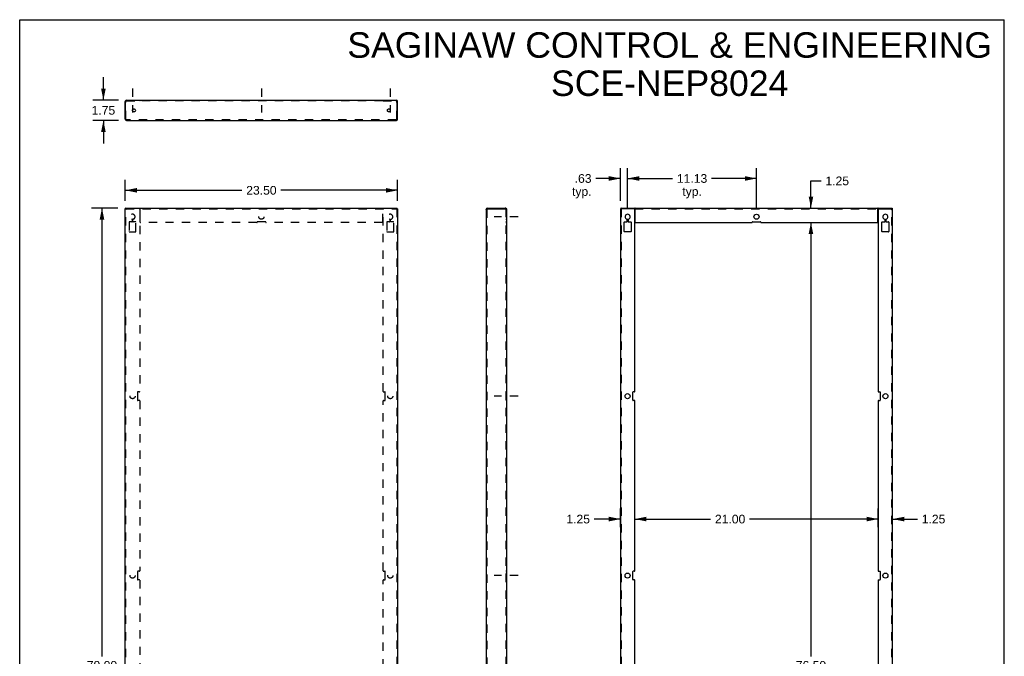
# Model space of a CAD drawing. Header units: inches. Extents: x 0 to 85, y 0 to 110.
# Tile 2 of 2: x 0 to 85, y 55 to 110. Entities that reach past the tile are written whole.
import ezdxf

# ---------------------------------------------------------------- set-up
doc = ezdxf.new("R2010")
doc.units = ezdxf.units.IN
doc.header["$LTSCALE"] = 7.17037
doc.header["$MEASUREMENT"] = 0
doc.linetypes.add('DASHED', pattern=[0.2, 0.1, -0.1])
doc.linetypes.add('HIDDEN', pattern=[0.2, 0.1, -0.1])
doc.layers.get('0').update_dxf_attribs({"linetype": 'CONTINUOUS'})
doc.layers.add('DEFAULT_2', color=8, linetype='HIDDEN')
doc.layers.add('DIMENSIONS', color=7, linetype='CONTINUOUS')
doc.styles.get("Standard").update_dxf_attribs({"font": 'arial.ttf'})
doc.dimstyles.new('DIMSTYLE_1', dxfattribs={"dimtxt": 0.75, "dimasz": 1, "dimexe": 0.09, "dimexo": 0.07, "dimgap": 0.0375, "dimtad": 0, "dimtih": 1, "dimtoh": 1, "dimzin": 4, "dimdsep": 46, "dimtxsty": 'Standard', "dimblk": '_FILLED', "dimblk1": '_FILLED', "dimblk2": '_FILLED', "dimcen": 0.09, "dimadec": 3, "dimazin": 1, "dimtfac": 1, "dimtdec": 3, "dimtofl": 0, "dimtmove": 0, "dimatfit": 3, "dimldrblk": '_FILLED', "dimfxl": 0, "dimtolj": 1, "dimtzin": 4, "dimarcsym": 0})

# ---------------------------------------------------------------- blocks, each defined once
blk = doc.blocks.new('_FILLED')
at = {"color": 0, "linetype": 'ByBlock'}
blk.add_solid([(0, 0), (-1, 0.2), (-1, -0.2)], dxfattribs=at)
blk = doc.blocks.new('*D1')
at = {"layer": 'DIMENSIONS', "color": 2, "linetype": 'Continuous'}
for p, q in [((9.117, 94.364), (9.117, 96.159)), ((32.617, 94.364), (32.617, 96.159)), ((9.117, 95.259), (19.181, 95.259)), ((32.617, 95.259), (22.552, 95.259))]:
    blk.add_line(p, q, dxfattribs=at)
at = {"layer": 'DIMENSIONS', "color": 2, "linetype": 'Continuous', "rotation": 180}
blk.add_blockref('_FILLED', (9.117, 95.259), dxfattribs=at)
at = {"layer": 'DIMENSIONS', "color": 2, "linetype": 'Continuous'}
blk.add_blockref('_FILLED', (32.617, 95.259), dxfattribs=at)
at = {"layer": 'DIMENSIONS', "color": 2, "linetype": 'Continuous', "insert": (20.867, 95.634), "char_height": 0.75, "width": 2.62082, "attachment_point": 2, "line_spacing_factor": 0.9}
blk.add_mtext('23.50', dxfattribs=at)
blk = doc.blocks.new('*D2')
at = {"layer": 'DIMENSIONS', "color": 2, "linetype": 'Continuous'}
for p, q in [((8.477, 93.724), (6.203, 93.724)), ((7.103, 93.724), (7.103, 54.974)), ((7.103, 14.724), (7.103, 53.474)), ((8.477, 14.724), (6.203, 14.724))]:
    blk.add_line(p, q, dxfattribs=at)
for p, rotation in [((7.103, 93.724), 90), ((7.103, 14.724), 270)]:
    blk.add_blockref('_FILLED', p, dxfattribs=dict(at, rotation=rotation))
at = {"layer": 'DIMENSIONS', "color": 2, "linetype": 'Continuous', "insert": (7.103, 54.599), "char_height": 0.75, "width": 2.62082, "attachment_point": 2, "line_spacing_factor": 0.9}
blk.add_mtext('79.00', dxfattribs=at)
blk = doc.blocks.new('*D5')
at = {"layer": 'DIMENSIONS', "color": 2, "linetype": 'Continuous'}
for p, q in [((51.859, 94.364), (51.859, 97.182)), ((52.484, 93.674), (52.484, 97.182)), ((51.859, 96.282), (49.742, 96.282)), ((52.484, 96.282), (54.484, 96.282))]:
    blk.add_line(p, q, dxfattribs=at)
blk.add_blockref('_FILLED', (51.859, 96.282), dxfattribs=at)
at = {"layer": 'DIMENSIONS', "color": 2, "linetype": 'Continuous', "rotation": 180}
blk.add_blockref('_FILLED', (52.484, 96.282), dxfattribs=at)
at = {"layer": 'DIMENSIONS', "color": 2, "linetype": 'Continuous', "insert": (49.367, 96.657), "char_height": 0.75, "width": 1.6868, "attachment_point": 3, "line_spacing_factor": 0.9}
blk.add_mtext('.63\\Ptyp.', dxfattribs=at)
blk = doc.blocks.new('*D6')
at = {"layer": 'DIMENSIONS', "color": 2, "linetype": 'Continuous'}
for p, q in [((52.484, 93.674), (52.484, 97.182)), ((63.609, 93.674), (63.609, 97.182)), ((52.484, 96.282), (56.361, 96.282)), ((63.609, 96.282), (59.732, 96.282))]:
    blk.add_line(p, q, dxfattribs=at)
at = {"layer": 'DIMENSIONS', "color": 2, "linetype": 'Continuous', "rotation": 180}
blk.add_blockref('_FILLED', (52.484, 96.282), dxfattribs=at)
at = {"layer": 'DIMENSIONS', "color": 2, "linetype": 'Continuous'}
blk.add_blockref('_FILLED', (63.609, 96.282), dxfattribs=at)
at = {"layer": 'DIMENSIONS', "color": 2, "linetype": 'Continuous', "insert": (58.046, 96.657), "char_height": 0.75, "width": 2.62082, "attachment_point": 2, "line_spacing_factor": 0.9}
blk.add_mtext('11.13\\Ptyp.', dxfattribs=at)
blk = doc.blocks.new('*D8')
at = {"layer": 'DIMENSIONS', "color": 2, "linetype": 'Continuous'}
for p, q in [((74.109, 66.149), (74.109, 67.757)), ((75.359, 66.149), (75.359, 67.757)), ((74.109, 66.857), (72.109, 66.857)), ((75.359, 66.857), (77.498, 66.857))]:
    blk.add_line(p, q, dxfattribs=at)
blk.add_blockref('_FILLED', (74.109, 66.857), dxfattribs=at)
at = {"layer": 'DIMENSIONS', "color": 2, "linetype": 'Continuous', "rotation": 180}
blk.add_blockref('_FILLED', (75.359, 66.857), dxfattribs=at)
at = {"layer": 'DIMENSIONS', "color": 2, "linetype": 'Continuous', "insert": (77.873, 67.232), "char_height": 0.75, "width": 2.0381, "attachment_point": 1, "line_spacing_factor": 0.9}
blk.add_mtext('1.25', dxfattribs=at)
blk = doc.blocks.new('*D9')
at = {"layer": 'DIMENSIONS', "color": 2, "linetype": 'Continuous'}
for p, q in [((51.859, 66.149), (51.859, 67.757)), ((53.109, 65.973), (53.109, 67.757)), ((51.859, 66.857), (49.607, 66.857)), ((53.109, 66.857), (55.109, 66.857))]:
    blk.add_line(p, q, dxfattribs=at)
blk.add_blockref('_FILLED', (51.859, 66.857), dxfattribs=at)
at = {"layer": 'DIMENSIONS', "color": 2, "linetype": 'Continuous', "rotation": 180}
blk.add_blockref('_FILLED', (53.109, 66.857), dxfattribs=at)
at = {"layer": 'DIMENSIONS', "color": 2, "linetype": 'Continuous', "insert": (49.232, 67.232), "char_height": 0.75, "width": 2.0381, "attachment_point": 3, "line_spacing_factor": 0.9}
blk.add_mtext('1.25', dxfattribs=at)
blk = doc.blocks.new('*D10')
at = {"layer": 'DIMENSIONS', "color": 2, "linetype": 'Continuous'}
for p, q in [((53.109, 66.149), (53.109, 67.757)), ((74.109, 66.149), (74.109, 67.757)), ((53.109, 66.857), (59.645, 66.857)), ((74.109, 66.857), (63.016, 66.857))]:
    blk.add_line(p, q, dxfattribs=at)
at = {"layer": 'DIMENSIONS', "color": 2, "linetype": 'Continuous', "rotation": 180}
blk.add_blockref('_FILLED', (53.109, 66.857), dxfattribs=at)
at = {"layer": 'DIMENSIONS', "color": 2, "linetype": 'Continuous'}
blk.add_blockref('_FILLED', (74.109, 66.857), dxfattribs=at)
at = {"layer": 'DIMENSIONS', "color": 2, "linetype": 'Continuous', "insert": (61.331, 67.232), "char_height": 0.75, "width": 2.62082, "attachment_point": 2, "line_spacing_factor": 0.9}
blk.add_mtext('21.00', dxfattribs=at)
blk = doc.blocks.new('*D12')
at = {"layer": 'DIMENSIONS', "color": 2, "linetype": 'Continuous'}
for p, q in [((66.234, 92.474), (69.208, 92.474)), ((68.308, 92.474), (68.308, 54.974)), ((68.308, 15.974), (68.308, 53.474)), ((66.217, 15.974), (69.208, 15.974))]:
    blk.add_line(p, q, dxfattribs=at)
for p, rotation in [((68.308, 92.474), 90), ((68.308, 15.974), 270)]:
    blk.add_blockref('_FILLED', p, dxfattribs=dict(at, rotation=rotation))
at = {"layer": 'DIMENSIONS', "color": 2, "linetype": 'Continuous', "insert": (68.308, 54.599), "char_height": 0.75, "width": 2.62082, "attachment_point": 2, "line_spacing_factor": 0.9}
blk.add_mtext('76.50', dxfattribs=at)
blk = doc.blocks.new('*D13')
at = {"layer": 'DIMENSIONS', "color": 2, "linetype": 'Continuous'}
for p, q in [((68.308, 93.724), (68.308, 96.073)), ((68.308, 96.073), (69.183, 96.073)), ((63.234, 93.724), (69.208, 93.724)), ((66.234, 92.474), (69.208, 92.474)), ((68.308, 92.474), (68.308, 90.474))]:
    blk.add_line(p, q, dxfattribs=at)
for p, rotation in [((68.308, 93.724), 270), ((68.308, 92.474), 90)]:
    blk.add_blockref('_FILLED', p, dxfattribs=dict(at, rotation=rotation))
at = {"layer": 'DIMENSIONS', "color": 2, "linetype": 'Continuous', "insert": (69.558, 96.448), "char_height": 0.75, "width": 2.0381, "attachment_point": 1, "line_spacing_factor": 0.9}
blk.add_mtext('1.25', dxfattribs=at)
blk = doc.blocks.new('*D14')
at = {"layer": 'DIMENSIONS', "color": 2, "linetype": 'Continuous'}
for p, q in [((7.226, 103.042), (7.226, 105.042)), ((8.529, 103.042), (6.326, 103.042)), ((8.529, 101.292), (6.326, 101.292)), ((7.226, 101.292), (7.226, 99.292))]:
    blk.add_line(p, q, dxfattribs=at)
for p, rotation in [((7.226, 103.042), 270), ((7.226, 101.292), 90)]:
    blk.add_blockref('_FILLED', p, dxfattribs=dict(at, rotation=rotation))
at = {"layer": 'DIMENSIONS', "color": 2, "linetype": 'Continuous', "insert": (7.226, 102.542), "char_height": 0.75, "width": 2.0381, "attachment_point": 2, "line_spacing_factor": 0.9}
blk.add_mtext('1.75', dxfattribs=at)

msp = doc.modelspace()

# ---------------------------------------------------------------- linework, layer by layer
at = {"color": 7, "linetype": 'Continuous'}
for p, q in [((0, 0), (0, 110)), ((0, 110), (85, 110)), ((85, 0), (85, 110)), ((10.367, 103.012), (10.367, 103.042)), ((10.397, 103.028), (10.397, 103.012)), ((31.337, 103.028), (31.337, 103.012)), ((31.367, 103.012), (31.367, 103.042)), ((9.147, 101.404), (9.117, 101.404)), ((32.587, 101.404), (32.617, 101.404)), ((9.177, 93.664), (9.117, 93.664)), ((9.147, 93.664), (9.147, 93.724)), ((9.161, 93.662), (9.147, 93.664)), ((32.557, 93.664), (32.617, 93.664)), ((32.573, 93.662), (32.587, 93.664)), ((32.587, 93.664), (32.587, 93.724)), ((40.381, 93.664), (40.381, 93.724)), ((41.989, 93.724), (41.989, 93.664)), ((51.889, 93.724), (51.889, 93.664)), ((53.109, 93.724), (53.109, 93.664)), ((53.109, 93.664), (53.114, 93.664)), ((74.108, 93.724), (74.108, 93.664)), ((75.329, 93.724), (75.329, 93.664))]:
    msp.add_line(p, q, dxfattribs=at)
at = {"color": 2, "linetype": 'DASHED'}
for p, q in [((9.742, 104.053), (9.742, 101.97)), ((20.867, 104.053), (20.867, 101.97)), ((31.992, 104.053), (31.992, 101.97)), ((43.03, 92.974), (40.947, 92.974)), ((43.03, 77.474), (40.947, 77.474)), ((43.03, 61.974), (40.947, 61.974))]:
    msp.add_line(p, q, dxfattribs=at)
at = {"color": 3, "linetype": 'Continuous'}
for p, q in [((9.117, 101.404), (9.117, 102.93)), ((9.147, 101.404), (9.147, 102.982)), ((10.367, 103.012), (9.177, 103.012)), ((9.229, 103.042), (10.367, 103.042)), ((10.397, 103.042), (10.397, 103.028)), ((10.397, 103.042), (31.337, 103.042)), ((31.337, 103.042), (31.337, 103.028)), ((32.557, 103.012), (31.366, 103.012)), ((31.367, 103.042), (32.505, 103.042)), ((32.587, 101.404), (32.587, 102.982)), ((32.617, 101.404), (32.617, 102.93)), ((9.161, 101.375), (9.147, 101.404)), ((9.229, 101.292), (32.505, 101.292)), ((32.573, 101.375), (32.587, 101.404)), ((9.117, 14.784), (9.117, 93.664)), ((9.121, 93.655), (9.117, 93.664)), ((9.161, 93.72), (9.147, 93.724)), ((9.177, 93.724), (32.557, 93.724)), ((9.229, 93.612), (9.2, 93.62)), ((9.229, 93.612), (9.215, 93.641)), ((32.505, 93.612), (32.519, 93.641)), ((32.505, 93.612), (32.534, 93.62)), ((32.573, 93.72), (32.587, 93.724)), ((32.613, 93.655), (32.617, 93.664)), ((32.617, 93.664), (32.617, 14.784)), ((40.269, 93.612), (40.269, 14.836)), ((40.352, 93.655), (40.381, 93.664)), ((40.381, 93.724), (41.989, 93.724)), ((40.381, 93.664), (42.019, 93.664)), ((42.019, 93.664), (42.019, 14.784)), ((51.859, 93.664), (51.859, 14.784)), ((53.079, 93.664), (51.859, 93.664)), ((51.889, 93.724), (53.114, 93.724)), ((53.109, 77.879), (53.109, 93.634)), ((53.124, 93.724), (74.094, 93.724)), ((53.139, 92.504), (53.139, 93.665)), ((74.079, 92.504), (74.079, 93.665)), ((74.108, 93.724), (75.329, 93.724)), ((74.109, 93.634), (74.109, 77.879)), ((74.139, 93.664), (75.359, 93.664)), ((75.359, 14.784), (75.359, 93.664)), ((52.452, 92.566), (52.452, 92.732)), ((52.515, 92.732), (52.515, 92.566)), ((74.702, 92.566), (74.702, 92.732)), ((74.765, 92.732), (74.765, 92.566)), ((52.189, 91.691), (52.189, 92.506)), ((52.219, 92.536), (52.422, 92.536)), ((52.545, 92.536), (52.749, 92.536)), ((52.779, 92.506), (52.779, 91.691)), ((53.169, 92.474), (63.204, 92.474)), ((63.264, 92.536), (63.954, 92.536)), ((64.014, 92.474), (74.049, 92.474)), ((74.439, 91.691), (74.439, 92.506)), ((74.469, 92.536), (74.672, 92.536)), ((74.795, 92.536), (74.999, 92.536)), ((75.029, 92.506), (75.029, 91.691)), ((52.749, 91.661), (52.219, 91.661)), ((74.999, 91.661), (74.469, 91.661)), ((52.921, 77.129), (52.921, 77.819)), ((53.079, 77.849), (52.951, 77.849)), ((74.139, 77.849), (74.266, 77.849)), ((74.296, 77.819), (74.296, 77.129)), ((53.079, 77.099), (52.951, 77.099)), ((53.109, 62.379), (53.109, 77.069)), ((74.109, 77.069), (74.109, 62.379)), ((74.139, 77.099), (74.266, 77.099)), ((52.921, 61.629), (52.921, 62.319)), ((53.079, 62.349), (52.951, 62.349)), ((74.139, 62.349), (74.266, 62.349)), ((74.296, 62.319), (74.296, 61.629)), ((53.079, 61.599), (52.951, 61.599)), ((53.109, 46.879), (53.109, 61.569)), ((74.109, 61.569), (74.109, 46.879)), ((74.139, 61.599), (74.266, 61.599))]:
    msp.add_line(p, q, dxfattribs=at)
for points in [[(10.397, 103.028), (10.394, 103.025), (10.391, 103.023), (10.389, 103.022), (10.387, 103.021), (10.385, 103.02), (10.383, 103.019), (10.38, 103.018), (10.377, 103.016), (10.373, 103.014), (10.367, 103.012)], [(31.337, 103.028), (31.34, 103.025), (31.342, 103.023), (31.345, 103.022), (31.347, 103.021), (31.348, 103.02), (31.351, 103.019), (31.353, 103.018), (31.357, 103.016), (31.361, 103.014), (31.366, 103.012)], [(9.229, 101.292), (9.215, 101.295), (9.202, 101.307), (9.188, 101.324), (9.174, 101.348), (9.161, 101.375)], [(32.505, 101.292), (32.519, 101.295), (32.532, 101.307), (32.546, 101.324), (32.56, 101.348), (32.573, 101.375)], [(9.2, 93.62), (9.173, 93.629), (9.15, 93.638), (9.132, 93.646), (9.121, 93.655)], [(9.215, 93.641), (9.202, 93.668), (9.188, 93.691), (9.174, 93.709), (9.161, 93.72)], [(32.519, 93.641), (32.532, 93.668), (32.546, 93.691), (32.56, 93.709), (32.573, 93.72)], [(32.534, 93.62), (32.561, 93.629), (32.584, 93.638), (32.602, 93.646), (32.613, 93.655)], [(40.269, 93.612), (40.272, 93.62), (40.284, 93.629), (40.301, 93.638), (40.325, 93.646), (40.352, 93.655)], [(41.999, 93.688), (41.998, 93.696), (41.997, 93.703), (41.996, 93.709), (41.995, 93.715)], [(42.005, 93.665), (42.002, 93.672), (42, 93.68), (41.999, 93.688)], [(53.122, 93.715), (53.119, 93.719), (53.114, 93.722), (53.109, 93.724)], [(53.131, 93.688), (53.129, 93.696), (53.127, 93.703), (53.125, 93.709), (53.122, 93.715)], [(53.139, 93.665), (53.136, 93.672), (53.133, 93.68), (53.131, 93.688)], [(74.079, 93.665), (74.082, 93.672), (74.084, 93.68), (74.086, 93.688)], [(74.086, 93.688), (74.088, 93.696), (74.09, 93.703), (74.092, 93.709), (74.095, 93.715)], [(74.095, 93.715), (74.099, 93.719), (74.103, 93.722), (74.108, 93.724)]]:
    msp.add_lwpolyline(points, dxfattribs=at)
at = {"color": 7, "linetype": 'Continuous'}
for points in [[(9.188, 93.648), (9.174, 93.657), (9.161, 93.662)], [(9.184, 93.646), (9.179, 93.655), (9.177, 93.664)], [(9.229, 93.612), (9.215, 93.62), (9.203, 93.629), (9.192, 93.638), (9.184, 93.646)], [(9.229, 93.612), (9.215, 93.625), (9.202, 93.638), (9.188, 93.648)], [(32.505, 93.612), (32.519, 93.625), (32.532, 93.638), (32.546, 93.648)], [(32.505, 93.612), (32.518, 93.62), (32.531, 93.629), (32.542, 93.638), (32.55, 93.646)], [(32.546, 93.648), (32.56, 93.657), (32.573, 93.662)], [(32.55, 93.646), (32.555, 93.655), (32.557, 93.664)], [(53.139, 93.637), (53.133, 93.639), (53.128, 93.642), (53.125, 93.646), (53.122, 93.651), (53.119, 93.655), (53.117, 93.659), (53.113, 93.662), (53.109, 93.664)], [(74.079, 93.637), (74.084, 93.639), (74.089, 93.642), (74.092, 93.646), (74.095, 93.651), (74.098, 93.655), (74.101, 93.659), (74.104, 93.662), (74.108, 93.664)]]:
    msp.add_lwpolyline(points, dxfattribs=at)
at = {"color": 3, "linetype": 'Continuous'}
for centre in [(63.609, 92.974), (52.484, 77.474), (74.734, 77.474), (52.484, 61.974), (74.734, 61.974)]:
    msp.add_circle(centre, 0.219, dxfattribs=at)
for centre, radius, start, end in [((9.229, 102.93), 0.112, 90, 180), ((9.177, 102.982), 0.03, 90, 180), ((32.505, 102.93), 0.112, 0, 90), ((32.557, 102.982), 0.03, 0, 90), ((9.229, 101.404), 0.112, 180, 270), ((32.505, 101.404), 0.112, 270, 360), ((40.381, 93.612), 0.112, 90, 180), ((41.907, 93.612), 0.112, 28.70029, 39.00336), ((53.079, 93.634), 0.03, 0, 90), ((74.139, 93.634), 0.03, 90, 180), ((52.484, 92.974), 0.219, 284.2546, 255.7454), ((52.422, 92.732), 0.03, 0, 75.7454), ((52.545, 92.732), 0.03, 104.2546, 180), ((74.734, 92.974), 0.219, 284.2546, 255.7454), ((74.672, 92.732), 0.03, 0, 75.7454), ((74.795, 92.732), 0.03, 104.2546, 180), ((52.219, 92.506), 0.03, 90, 180), ((52.422, 92.566), 0.03, 270, 360), ((52.545, 92.566), 0.03, 180, 270), ((52.749, 92.506), 0.03, 0, 90), ((53.169, 92.504), 0.03, 180, 270), ((63.204, 92.504), 0.03, 270, 2.38594), ((63.264, 92.506), 0.03, 90, 182.38594), ((63.954, 92.506), 0.03, 357.61406, 90), ((64.014, 92.504), 0.03, 177.61406, 270), ((74.049, 92.504), 0.03, 270, 360), ((74.469, 92.506), 0.03, 90, 180), ((74.672, 92.566), 0.03, 270, 360), ((74.795, 92.566), 0.03, 180, 270), ((74.999, 92.506), 0.03, 0, 90), ((52.219, 91.691), 0.03, 180, 270), ((52.749, 91.691), 0.03, 270, 360), ((74.469, 91.691), 0.03, 180, 270), ((74.999, 91.691), 0.03, 270, 360), ((52.951, 77.819), 0.03, 90, 180), ((53.079, 77.879), 0.03, 270, 360), ((74.139, 77.879), 0.03, 180, 270), ((74.266, 77.819), 0.03, 0, 90), ((52.951, 77.129), 0.03, 180, 270), ((53.079, 77.069), 0.03, 0, 90), ((74.139, 77.069), 0.03, 90, 180), ((74.266, 77.129), 0.03, 270, 360), ((52.951, 62.319), 0.03, 90, 180), ((53.079, 62.379), 0.03, 270, 360), ((74.139, 62.379), 0.03, 180, 270), ((74.266, 62.319), 0.03, 0, 90), ((52.951, 61.629), 0.03, 180, 270), ((53.079, 61.569), 0.03, 0, 90), ((74.139, 61.569), 0.03, 90, 180), ((74.266, 61.629), 0.03, 270, 360)]:
    msp.add_arc(centre, radius, start, end, dxfattribs=at)
at = {"layer": 'DEFAULT_2', "color": 8, "linetype": 'HIDDEN'}
for p, q in [((9.177, 101.404), (9.177, 102.93)), ((9.229, 102.982), (10.367, 102.982)), ((9.447, 103.042), (9.447, 102.982)), ((9.523, 103.042), (9.523, 102.982)), ((9.711, 102.982), (9.711, 103.042)), ((9.773, 102.982), (9.773, 103.042)), ((9.961, 103.042), (9.961, 102.982)), ((10.037, 103.042), (10.037, 102.982)), ((10.179, 103.042), (10.179, 102.982)), ((10.367, 102.982), (10.367, 103.012)), ((10.372, 103.005), (10.367, 103.012)), ((10.397, 102.975), (10.397, 103.012)), ((31.337, 102.982), (10.397, 102.982)), ((20.492, 102.982), (20.492, 103.042)), ((20.648, 103.042), (20.648, 102.982)), ((21.086, 103.042), (21.086, 102.982)), ((21.242, 102.982), (21.242, 103.042)), ((31.337, 102.975), (31.337, 103.012)), ((31.337, 102.975), (31.343, 102.976)), ((31.367, 102.982), (31.367, 103.012)), ((31.367, 102.982), (32.505, 102.982)), ((31.554, 103.042), (31.554, 102.982)), ((31.697, 103.042), (31.697, 102.982)), ((31.773, 103.042), (31.773, 102.982)), ((31.961, 102.982), (31.961, 103.042)), ((32.023, 102.982), (32.023, 103.042)), ((32.211, 103.042), (32.211, 102.982)), ((32.287, 103.042), (32.287, 102.982)), ((32.557, 101.404), (32.557, 102.93)), ((9.177, 101.404), (9.147, 101.404)), ((9.229, 101.352), (9.229, 101.292)), ((32.505, 101.352), (9.229, 101.352)), ((32.505, 101.352), (32.505, 101.292)), ((32.557, 101.404), (32.587, 101.404)), ((9.147, 93.724), (9.177, 93.724)), ((9.177, 14.784), (9.177, 93.664)), ((9.177, 93.664), (32.557, 93.664)), ((10.367, 93.724), (10.367, 93.664)), ((10.367, 93.634), (10.367, 77.879)), ((10.397, 92.504), (10.397, 93.665)), ((31.337, 92.504), (31.337, 93.665)), ((31.366, 93.724), (31.366, 93.664)), ((31.367, 77.879), (31.367, 93.634)), ((32.557, 93.724), (32.587, 93.724)), ((32.557, 93.664), (32.557, 14.784)), ((40.329, 93.612), (40.269, 93.612)), ((40.329, 93.612), (40.329, 14.836)), ((42.005, 93.665), (41.952, 93.637)), ((41.955, 93.642), (41.958, 93.645)), ((41.958, 93.645), (41.958, 93.646)), ((41.959, 93.664), (41.959, 14.784)), ((41.962, 93.65), (41.966, 93.654)), ((41.987, 93.695), (41.988, 93.698)), ((41.987, 93.693), (41.987, 93.695)), ((41.989, 93.7), (41.989, 93.699)), ((51.902, 93.662), (51.889, 93.664)), ((51.919, 93.664), (51.919, 14.784)), ((53.079, 93.664), (53.109, 93.664)), ((53.124, 93.724), (53.114, 93.724)), ((53.114, 93.664), (74.139, 93.664)), ((74.108, 93.724), (74.094, 93.724)), ((75.299, 14.784), (75.299, 93.664)), ((75.315, 93.662), (75.329, 93.664)), ((9.711, 92.732), (9.711, 92.566)), ((9.773, 92.566), (9.773, 92.732)), ((31.961, 92.732), (31.961, 92.566)), ((32.023, 92.566), (32.023, 92.732)), ((41.959, 93.192), (42.019, 93.192)), ((41.959, 92.755), (42.019, 92.755)), ((9.447, 92.506), (9.447, 91.691)), ((9.681, 92.536), (9.477, 92.536)), ((10.007, 92.536), (9.803, 92.536)), ((10.037, 91.691), (10.037, 92.506)), ((20.462, 92.474), (10.427, 92.474)), ((21.212, 92.536), (20.522, 92.536)), ((31.307, 92.474), (21.272, 92.474)), ((31.697, 92.506), (31.697, 91.691)), ((31.931, 92.536), (31.727, 92.536)), ((32.257, 92.536), (32.053, 92.536)), ((32.287, 91.691), (32.287, 92.506)), ((42.019, 92.536), (41.959, 92.536)), ((41.959, 92.474), (42.019, 92.474)), ((9.477, 91.661), (10.007, 91.661)), ((31.727, 91.661), (32.257, 91.661)), ((42.019, 91.661), (41.959, 91.661)), ((10.179, 77.819), (10.179, 77.129)), ((10.337, 77.849), (10.209, 77.849)), ((31.397, 77.849), (31.524, 77.849)), ((31.554, 77.129), (31.554, 77.819)), ((42.019, 77.849), (41.959, 77.849)), ((41.959, 77.692), (42.019, 77.692)), ((10.337, 77.099), (10.209, 77.099)), ((10.367, 77.069), (10.367, 62.379)), ((31.367, 62.379), (31.367, 77.069)), ((31.397, 77.099), (31.524, 77.099)), ((41.959, 77.255), (42.019, 77.255)), ((42.019, 77.099), (41.959, 77.099)), ((10.179, 62.319), (10.179, 61.629)), ((10.337, 62.349), (10.209, 62.349)), ((31.397, 62.349), (31.524, 62.349)), ((31.554, 61.629), (31.554, 62.319)), ((42.019, 62.349), (41.959, 62.349)), ((41.959, 62.192), (42.019, 62.192)), ((10.337, 61.599), (10.209, 61.599)), ((10.367, 61.569), (10.367, 46.879)), ((31.367, 46.879), (31.367, 61.569)), ((31.397, 61.599), (31.524, 61.599)), ((41.959, 61.755), (42.019, 61.755)), ((42.019, 61.599), (41.959, 61.599))]:
    msp.add_line(p, q, dxfattribs=at)
for points in [[(10.378, 102.992), (10.375, 102.999), (10.372, 103.005)], [(10.397, 102.975), (10.391, 102.976), (10.387, 102.978), (10.383, 102.982), (10.38, 102.987), (10.378, 102.992)], [(31.343, 102.976), (31.347, 102.978), (31.351, 102.982), (31.354, 102.987), (31.356, 102.992), (31.359, 102.999), (31.362, 103.005), (31.366, 103.012)], [(9.229, 101.352), (9.215, 101.353), (9.202, 101.359), (9.188, 101.367), (9.174, 101.378), (9.161, 101.39), (9.147, 101.404)], [(32.505, 101.352), (32.519, 101.353), (32.532, 101.359), (32.546, 101.367), (32.56, 101.378), (32.573, 101.39), (32.587, 101.404)], [(10.397, 93.665), (10.394, 93.672), (10.391, 93.68), (10.389, 93.688), (10.387, 93.696), (10.385, 93.703), (10.383, 93.709), (10.38, 93.715), (10.377, 93.719), (10.373, 93.722), (10.367, 93.724)], [(10.397, 93.637), (10.391, 93.639), (10.387, 93.642), (10.383, 93.646), (10.38, 93.651), (10.378, 93.655), (10.375, 93.659), (10.372, 93.662), (10.367, 93.664)], [(31.337, 93.665), (31.34, 93.672), (31.342, 93.68), (31.345, 93.688), (31.347, 93.696), (31.348, 93.703), (31.351, 93.709), (31.353, 93.715), (31.357, 93.719), (31.361, 93.722), (31.366, 93.724)], [(31.337, 93.637), (31.343, 93.639), (31.347, 93.642), (31.351, 93.646), (31.354, 93.651), (31.356, 93.655), (31.359, 93.659), (31.362, 93.662), (31.366, 93.664)], [(40.329, 93.612), (40.33, 93.62), (40.335, 93.629), (40.344, 93.638), (40.355, 93.646), (40.367, 93.655), (40.381, 93.664)], [(41.952, 93.637), (41.953, 93.639), (41.955, 93.642)], [(41.989, 93.7), (41.989, 93.7), (41.988, 93.698), (41.987, 93.693), (41.986, 93.689), (41.984, 93.685), (41.982, 93.68), (41.98, 93.676), (41.977, 93.672), (41.975, 93.667), (41.972, 93.663), (41.969, 93.658), (41.966, 93.654), (41.962, 93.65), (41.958, 93.646), (41.958, 93.645)], [(41.958, 93.645), (41.959, 93.646), (41.964, 93.651), (41.969, 93.655), (41.976, 93.659), (41.982, 93.662), (41.989, 93.664)], [(41.995, 93.715), (41.993, 93.719), (41.991, 93.722), (41.989, 93.724)], [(41.989, 93.697), (41.989, 93.699), (41.989, 93.7)], [(51.971, 93.612), (51.942, 93.62), (51.915, 93.629), (51.891, 93.638), (51.874, 93.646), (51.863, 93.655), (51.859, 93.664)], [(51.971, 93.612), (51.957, 93.641), (51.943, 93.668), (51.93, 93.691), (51.916, 93.709), (51.902, 93.72), (51.889, 93.724)], [(51.93, 93.648), (51.916, 93.657), (51.902, 93.662)], [(51.926, 93.646), (51.92, 93.655), (51.919, 93.664)], [(51.971, 93.612), (51.957, 93.62), (51.945, 93.629), (51.934, 93.638), (51.926, 93.646)], [(51.971, 93.612), (51.957, 93.625), (51.943, 93.638), (51.93, 93.648)], [(75.247, 93.612), (75.26, 93.641), (75.274, 93.668), (75.288, 93.691), (75.301, 93.709), (75.315, 93.72), (75.329, 93.724)], [(75.247, 93.612), (75.276, 93.62), (75.303, 93.629), (75.326, 93.638), (75.344, 93.646), (75.355, 93.655), (75.359, 93.664)], [(75.247, 93.612), (75.26, 93.625), (75.274, 93.638), (75.288, 93.648)], [(75.247, 93.612), (75.26, 93.62), (75.273, 93.629), (75.283, 93.638), (75.292, 93.646)], [(75.288, 93.648), (75.301, 93.657), (75.315, 93.662)], [(75.292, 93.646), (75.297, 93.655), (75.299, 93.664)]]:
    msp.add_lwpolyline(points, dxfattribs=at)
for centre, radius in [((9.867, 102.167), 0.125), ((31.867, 102.167), 0.125), ((20.867, 92.974), 0.219), ((9.742, 77.474), 0.219), ((31.992, 77.474), 0.219), ((9.742, 61.974), 0.219), ((31.992, 61.974), 0.219)]:
    msp.add_circle(centre, radius, dxfattribs=at)
for centre, radius, start, end in [((9.229, 102.93), 0.052, 90, 180), ((32.505, 102.93), 0.052, 0, 90), ((9.229, 101.404), 0.052, 180, 270), ((32.505, 101.404), 0.052, 270, 360), ((10.337, 93.634), 0.03, 0, 90), ((31.397, 93.634), 0.03, 90, 180), ((40.381, 93.612), 0.052, 90, 180), ((41.907, 93.612), 0.112, 39.00336, 90), ((41.907, 93.612), 0.052, 0, 90), ((41.907, 93.612), 0.112, 0, 28.70029), ((9.742, 92.974), 0.219, 284.2546, 255.7454), ((9.681, 92.732), 0.03, 0, 75.7454), ((9.803, 92.732), 0.03, 104.2546, 180), ((31.992, 92.974), 0.219, 284.2546, 255.7454), ((31.931, 92.732), 0.03, 0, 75.7454), ((32.053, 92.732), 0.03, 104.2546, 180), ((9.477, 92.506), 0.03, 90, 180), ((9.681, 92.566), 0.03, 270, 360), ((9.803, 92.566), 0.03, 180, 270), ((10.007, 92.506), 0.03, 0, 90), ((10.427, 92.504), 0.03, 180, 270), ((20.462, 92.504), 0.03, 270, 2.38594), ((20.522, 92.506), 0.03, 90, 182.38594), ((21.212, 92.506), 0.03, 357.61406, 90), ((21.272, 92.504), 0.03, 177.61406, 270), ((31.307, 92.504), 0.03, 270, 360), ((31.727, 92.506), 0.03, 90, 180), ((31.931, 92.566), 0.03, 270, 360), ((32.053, 92.566), 0.03, 180, 270), ((32.257, 92.506), 0.03, 0, 90), ((9.477, 91.691), 0.03, 180, 270), ((10.007, 91.691), 0.03, 270, 360), ((31.727, 91.691), 0.03, 180, 270), ((32.257, 91.691), 0.03, 270, 360), ((10.209, 77.819), 0.03, 90, 180), ((10.337, 77.879), 0.03, 270, 360), ((31.397, 77.879), 0.03, 180, 270), ((31.524, 77.819), 0.03, 0, 90), ((10.209, 77.129), 0.03, 180, 270), ((10.337, 77.069), 0.03, 0, 90), ((31.397, 77.069), 0.03, 90, 180), ((31.524, 77.129), 0.03, 270, 360), ((10.209, 62.319), 0.03, 90, 180), ((10.337, 62.379), 0.03, 270, 360), ((31.397, 62.379), 0.03, 180, 270), ((31.524, 62.319), 0.03, 0, 90), ((10.209, 61.629), 0.03, 180, 270), ((10.337, 61.569), 0.03, 0, 90), ((31.397, 61.569), 0.03, 90, 180), ((31.524, 61.629), 0.03, 270, 360)]:
    msp.add_arc(centre, radius, start, end, dxfattribs=at)

# ---------------------------------------------------------------- texts
at = {"layer": 'DIMENSIONS', "color": 2, "linetype": 'Continuous', "insert": (56.112, 108.912), "char_height": 2.2, "width": 55.56431, "attachment_point": 2, "line_spacing_factor": 0.9}
msp.add_mtext('SAGINAW CONTROL & ENGINEERING\\PSCE-NEP8024', dxfattribs=at)

# ---------------------------------------------------------------- dimensions: what is measured, and where the dimension line sits
at = {"layer": 'DIMENSIONS', "color": 2, "linetype": 'Continuous'}
for base, p1, p2, angle, picture, middle in [((7.226, 101.292), (8.599, 103.042), (8.599, 101.292), 270, '*D14', (7.261, 102.162)), ((9.117, 95.259), (32.617, 96.229), (9.117, 96.229), 180, '*D1', (20.857, 95.255)), ((68.308, 93.724), (66.164, 92.474), (63.164, 93.724), 90, '*D13', (70.612, 96.069)), ((7.103, 14.724), (8.547, 93.724), (8.547, 14.724), 270, '*D2', (7.103, 54.219)), ((68.308, 92.474), (66.147, 15.974), (66.164, 92.474), 90, '*D12', (68.308, 54.219))]:
    dim = msp.add_linear_dim(base=base, p1=p1, p2=p2, angle=angle, dimstyle='DIMSTYLE_1', dxfattribs=at)
    dim.commit()
    dim.dimension.update_dxf_attribs({"geometry": picture, "text_midpoint": middle, "dimtype": 160})
for base, p1, p2, picture, middle in [((52.483692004, 96.281930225), (51.858692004, 94.293546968), (52.483692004, 93.603546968), '*D5', (48.52358357, 95.719430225)), ((63.608692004, 96.281930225), (52.483692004, 93.603546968), (63.608692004, 93.603546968), '*D6', (58.046192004, 95.719430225))]:
    dim = msp.add_linear_dim(base=base, p1=p1, p2=p2, text='<>\\Ptyp.', dimstyle='DIMSTYLE_1', dxfattribs=at)
    dim.commit()
    dim.dimension.update_dxf_attribs({"geometry": picture, "text_midpoint": middle, "dimtype": 160})
for base, p1, p2, picture, middle in [((53.109, 66.857), (51.859, 67.827), (53.109, 67.827), '*D9', (48.248, 66.853)), ((74.109, 66.857), (53.109, 67.827), (74.109, 67.827), '*D10', (61.321, 66.853)), ((75.359, 66.857), (74.109, 67.827), (75.359, 67.827), '*D8', (78.927, 66.853))]:
    dim = msp.add_linear_dim(base=base, p1=p1, p2=p2, dimstyle='DIMSTYLE_1', dxfattribs=at)
    dim.commit()
    dim.dimension.update_dxf_attribs({"geometry": picture, "text_midpoint": middle, "dimtype": 160})

doc.saveas('drawing.dxf')
